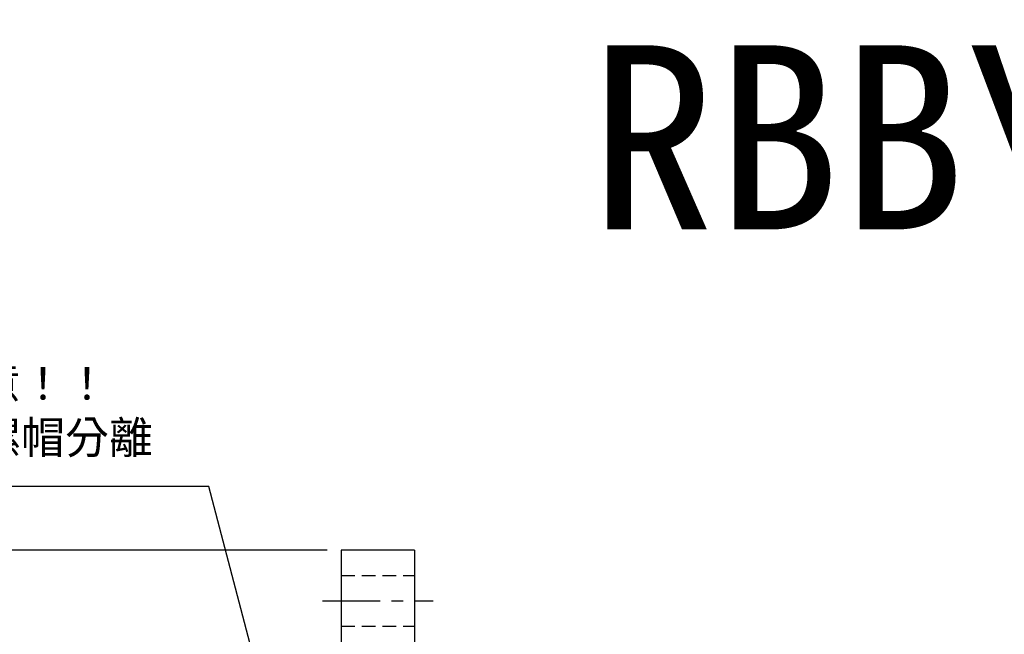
# Model space of a CAD drawing. Header units: millimetres. Extents: x -64 to 412, y -78 to 104.
# Tile 52 of 99: x 71 to 178, y 37 to 104. Entities that reach past the tile are written whole.
import ezdxf
from ezdxf.enums import TextEntityAlignment as Align

# ---------------------------------------------------------------- set-up
doc = ezdxf.new("R2010")
doc.units = ezdxf.units.MM
doc.linetypes.add('CENTER', pattern=[2, 1.25, -0.25, 0.25, -0.25])
doc.linetypes.add('DASHED', pattern=[0.75, 0.5, -0.25])
for name, color, linetype in [('CHA', 7, 'Continuous'), ('CL', 1, 'CENTER'), ('DIM', 4, 'Continuous'), ('HID', 2, 'DASHED'), ('OUT', 3, 'Continuous')]:
    doc.layers.add(name, color=color, linetype=linetype)
doc.styles.add('DIM-7', font='SIMPLEX.shx', dxfattribs={"width": 0.7, "bigfont": 'chineset.shx'})
doc.styles.add('T', font='kaiu.ttf')
doc.dimstyles.new('CNS', dxfattribs={"dimtxt": 3.5, "dimasz": 2.5, "dimexe": 1, "dimexo": 1.5, "dimgap": 0.09, "dimtad": 0, "dimdsep": 46, "dimtxsty": 'DIM-7', "dimcen": 0.09, "dimclrd": 1, "dimclre": 1, "dimclrt": 4, "dimadec": 0, "dimazin": 0, "dimtfac": 1, "dimtix": 1, "dimtmove": 2, "dimatfit": 3, "dimfxl": 1, "dimtvp": 0.971429, "dimtolj": 1, "dimarcsym": 0})

# ---------------------------------------------------------------- blocks, each defined once
blk = doc.blocks.new('*D4')
at = {"layer": 'DEFPOINTS', "color": 0, "transparency": 16777216}
for p in [(57.42, 46), (105.8, 46), (105.8, -46)]:
    blk.add_point(p, dxfattribs=at)
at = {"layer": 'DIM', "color": 0, "lineweight": -2, "transparency": 16777216}
for p, q in [((104.3, 46), (56.42, 46)), ((57.42, -43.5), (57.42, 43.5)), ((104.3, -46), (56.42, -46))]:
    blk.add_line(p, q, dxfattribs=at)
at = {"layer": 'DIM', "color": 0, "transparency": 16777216}
for points in [[(57, 43.5), (57.84, 43.5), (57.42, 46)], [(57, -43.5), (57.84, -43.5), (57.42, -46)]]:
    blk.add_solid(points, dxfattribs=at)
at = {"layer": 'DIM', "color": 0, "transparency": 16777216, "insert": (54.02, 0), "char_height": 3.5, "attachment_point": 5, "rotation": 90, "style": 'DIM-7'}
blk.add_mtext('\\A1;%%C92', dxfattribs=at)

msp = doc.modelspace()

# ---------------------------------------------------------------- linework, layer by layer
at = {"layer": 'CL', "color": 0, "ltscale": 5}
msp.add_line((103.8, 40.5), (115.8, 40.5), dxfattribs=at)
at = {"layer": 'HID', "color": 0, "ltscale": 3}
for p, q in [((105.8, 43.25), (113.8, 43.25)), ((105.8, 37.75), (113.8, 37.75))]:
    msp.add_line(p, q, dxfattribs=at)
at = {"layer": 'OUT', "color": 0}
for p, q in [((113.8, 46), (105.8, 46)), ((105.8, 46), (105.8, 0)), ((113.8, 46), (113.8, 0))]:
    msp.add_line(p, q, dxfattribs=at)

# ---------------------------------------------------------------- texts
at = {"color": 0, "insert": (42.397, 65.84), "char_height": 3.5, "attachment_point": 1, "style": 'DIM-7'}
msp.add_mtext('{\\fPMingLiU|b0|i0|c136|p18;\\W1;\\C256;使用上請注意！！\\P此零件可與螺帽分離}', dxfattribs=at)
at = {"layer": 'CHA', "style": 'T'}
msp.add_text('RBBY2525', height=20, dxfattribs=at).set_placement((187.247, 90.708), align=Align.MIDDLE)

# ---------------------------------------------------------------- dimensions: what is measured, and where the dimension line sits
at = {"layer": 'DIM', "color": 0}
dim = msp.add_linear_dim(base=(57.42, 46), p1=(105.8, -46), p2=(105.8, 46), angle=90, text='%%C<>', dimstyle='CNS', override={"dimclrd": 0, "dimclre": 0, "dimclrt": 0}, dxfattribs=at)
dim.commit()
dim.dimension.update_dxf_attribs({"geometry": '*D4', "text_midpoint": (54.02, 0)})

# ---------------------------------------------------------------- leaders
at = {"layer": 'DIM', "color": 0, "annotation_type": 0, "has_hookline": 1, "hookline_direction": 1, "text_width": 46.594}
msp.add_leader([(97.75, 29), (91.43, 52.926), (88.93, 52.926)], dimstyle='CNS', override={"dimgap": 0.09, "dimtad": 1, "dimclrd": 0, "dimclre": 4}, dxfattribs=at)

doc.saveas('drawing.dxf')
